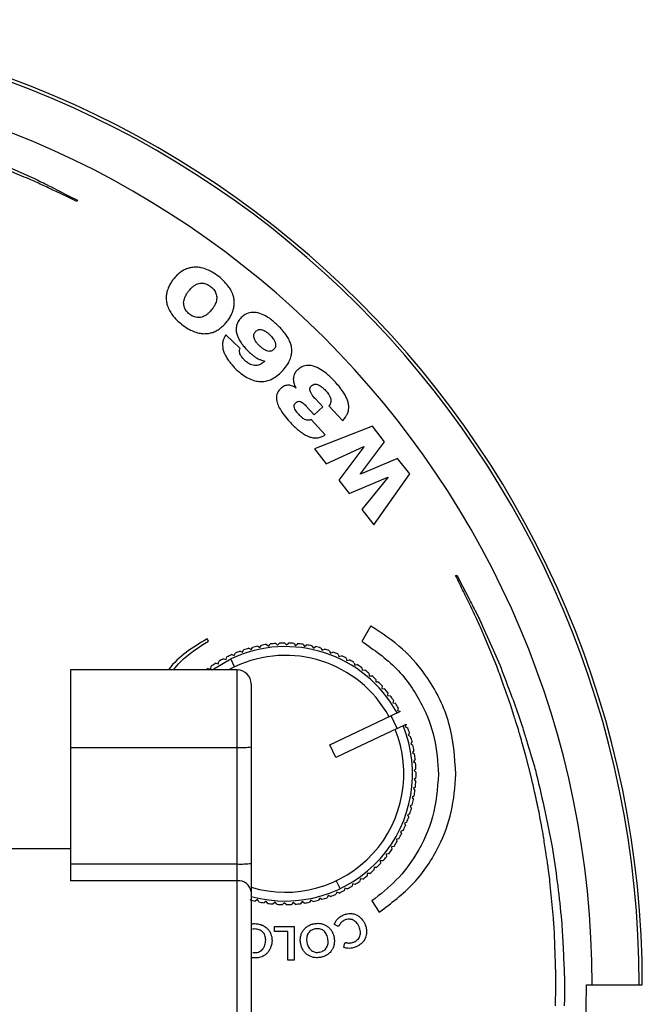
# Model space of a CAD drawing. Header units: millimetres. Extents: x 26 to 136, y 81 to 343.
# Tile 6 of 6: x 101 to 136, y 287 to 343. Entities that reach past the tile are written whole.
import ezdxf

# ---------------------------------------------------------------- set-up
doc = ezdxf.new("R2010")
doc.units = ezdxf.units.MM

msp = doc.modelspace()

# ---------------------------------------------------------------- linework, layer by layer
at = {"color": 7, "linetype": 'Continuous', "lineweight": 25}
for p, q in [((103.833, 332.564), (103.8, 332.497)), ((113.104, 324.122), (112.297, 324.901)), ((116.291, 321.872), (116.285, 321.866)), ((117.827, 320.791), (117.401, 321.247)), ((116.862, 320.849), (117.339, 320.337)), ((117.339, 320.337), (117.827, 320.791)), ((118.177, 320.849), (118.955, 320.014)), ((117.96, 319.203), (117.155, 320.067)), ((120.654, 319.689), (117.343, 318.405)), ((121.348, 318.8), (120.654, 319.689)), ((119.97, 316.968), (121.348, 318.8)), ((117.343, 318.405), (118.023, 317.536)), ((118.023, 317.536), (120.161, 318.525)), ((120.167, 318.517), (118.74, 316.617)), ((120.161, 318.525), (120.167, 318.517)), ((122.086, 317.855), (119.976, 316.961)), ((122.78, 316.967), (122.086, 317.855)), ((118.74, 316.617), (119.337, 315.853)), ((119.337, 315.853), (121.526, 316.778)), ((119.976, 316.961), (119.97, 316.968)), ((121.532, 316.77), (120.055, 314.935)), ((120.734, 314.065), (122.78, 316.967)), ((121.526, 316.778), (121.532, 316.77)), ((120.055, 314.935), (120.734, 314.065)), ((125.399, 311.173), (125.466, 311.206)), ((120.557, 308.303), (120.051, 307.428)), ((120.572, 308.294), (120.557, 308.303)), ((111.299, 307.432), (111.222, 307.565)), ((113.607, 307.03), (113.735, 306.957)), ((113.735, 306.957), (113.808, 307.085)), ((114.111, 307.158), (114.234, 307.076)), ((114.234, 307.076), (114.315, 307.199)), ((114.622, 307.25), (114.739, 307.16)), ((114.739, 307.16), (114.829, 307.277)), ((115.139, 307.307), (115.25, 307.209)), ((115.25, 307.209), (115.348, 307.32)), ((115.659, 307.327), (115.762, 307.222)), ((115.762, 307.222), (115.868, 307.325)), ((116.179, 307.312), (116.274, 307.199)), ((116.274, 307.199), (116.387, 307.295)), ((116.696, 307.26), (116.784, 307.141)), ((116.784, 307.141), (116.903, 307.229)), ((117.208, 307.172), (117.288, 307.047)), ((117.288, 307.047), (117.412, 307.126)), ((117.714, 307.048), (117.784, 306.918)), ((117.784, 306.918), (117.914, 306.989)), ((111.508, 305.798), (112.576, 306.424)), ((112.165, 306.44), (112.306, 306.395)), ((112.306, 306.395), (112.351, 306.536)), ((112.791, 305.972), (112.576, 306.424)), ((112.632, 306.67), (112.769, 306.615)), ((112.769, 306.615), (112.823, 306.753)), ((113.113, 306.867), (113.246, 306.803)), ((113.246, 306.803), (113.31, 306.936)), ((118.209, 306.89), (118.27, 306.755)), ((118.27, 306.755), (118.404, 306.816)), ((118.692, 306.697), (118.743, 306.559)), ((118.743, 306.559), (118.882, 306.61)), ((119.16, 306.471), (119.202, 306.33)), ((111.286, 305.885), (111.432, 305.86)), ((111.432, 305.86), (111.456, 306.006)), ((111.716, 306.178), (111.86, 306.143)), ((111.86, 306.143), (111.894, 306.287)), ((112.791, 305.972), (112.45, 305.798)), ((119.202, 306.33), (119.344, 306.371)), ((119.612, 306.213), (119.644, 306.069)), ((119.644, 306.069), (119.788, 306.101)), ((120.044, 305.924), (120.066, 305.778)), ((112.944, 305.798), (103.444, 305.798)), ((103.444, 305.798), (103.444, 293.774)), ((112.944, 269.916), (112.944, 305.798)), ((120.066, 305.778), (120.212, 305.8)), ((120.455, 305.606), (120.467, 305.459)), ((120.467, 305.459), (120.614, 305.47)), ((113.744, 304.998), (113.744, 270.716)), ((120.843, 305.26), (120.845, 305.112)), ((120.845, 305.112), (120.992, 305.113)), ((121.206, 304.887), (121.197, 304.74)), ((121.197, 304.74), (121.345, 304.731)), ((121.542, 304.491), (121.523, 304.344)), ((121.523, 304.344), (121.669, 304.325)), ((121.85, 304.071), (121.82, 303.927)), ((121.82, 303.927), (121.965, 303.897)), ((122.127, 303.632), (122.088, 303.489)), ((128.735, 303.153), (128.518, 303.829)), ((118.229, 301.528), (121.74, 303.199)), ((122.238, 303.436), (121.726, 303.192)), ((122.069, 302.47), (121.726, 303.192)), ((121.74, 303.199), (121.74, 303.199)), ((122.088, 303.489), (122.23, 303.45)), ((122.238, 303.436), (122.23, 303.45)), ((122.069, 302.47), (118.573, 300.806)), ((122.07, 302.47), (122.582, 302.713)), ((122.587, 302.699), (122.528, 302.564)), ((122.528, 302.564), (122.664, 302.505)), ((122.587, 302.699), (122.582, 302.713)), ((122.767, 302.212), (122.699, 302.081)), ((122.699, 302.081), (122.83, 302.012)), ((103.444, 301.376), (112.944, 301.376)), ((118.573, 300.806), (118.229, 301.528)), ((122.913, 301.712), (122.836, 301.586)), ((122.836, 301.586), (122.961, 301.509)), ((129.402, 300.905), (129.213, 301.57)), ((123.023, 301.204), (122.937, 301.084)), ((122.937, 301.084), (123.058, 300.998)), ((129.724, 299.656), (129.402, 300.905)), ((123.098, 300.69), (123.004, 300.576)), ((123.004, 300.576), (123.118, 300.482)), ((123.139, 299.651), (123.03, 299.551)), ((123.137, 300.171), (123.035, 300.064)), ((123.035, 300.064), (123.142, 299.962)), ((123.105, 299.132), (122.989, 299.04)), ((123.03, 299.551), (123.13, 299.442)), ((123.035, 298.617), (122.913, 298.533)), ((122.913, 298.533), (122.997, 298.412)), ((122.989, 299.04), (123.081, 298.925)), ((122.929, 298.108), (122.802, 298.033)), ((122.802, 298.033), (122.877, 297.906)), ((122.788, 297.607), (122.656, 297.541)), ((122.656, 297.541), (122.722, 297.409)), ((122.612, 297.118), (122.476, 297.061)), ((122.476, 297.061), (122.532, 296.925)), ((122.403, 296.642), (122.263, 296.595)), ((122.263, 296.595), (122.31, 296.455)), ((121.887, 295.739), (121.742, 295.713)), ((122.161, 296.182), (122.018, 296.145)), ((122.018, 296.145), (122.055, 296.002)), ((103.444, 295.607), (96.734, 295.607)), ((121.584, 295.317), (121.437, 295.301)), ((121.437, 295.301), (121.453, 295.154)), ((121.742, 295.713), (121.769, 295.567)), ((103.444, 294.739), (112.944, 294.739)), ((121.251, 294.918), (121.104, 294.911)), ((121.104, 294.911), (121.11, 294.764)), ((130.636, 294.825), (130.636, 294.83)), ((120.36, 294.206), (120.345, 294.059)), ((120.507, 294.192), (120.36, 294.206)), ((120.744, 294.546), (120.74, 294.398)), ((120.892, 294.542), (120.744, 294.546)), ((130.767, 293.85), (130.679, 294.513)), ((112.944, 293.774), (103.444, 293.774)), ((118.593, 293.783), (118.808, 293.331)), ((119.525, 293.612), (119.49, 293.468)), ((119.669, 293.577), (119.525, 293.612)), ((119.953, 293.895), (119.928, 293.749)), ((120.098, 293.87), (119.953, 293.895)), ((130.776, 293.743), (130.767, 293.85)), ((130.975, 291.65), (130.776, 293.743)), ((118.139, 292.952), (118.075, 292.819)), ((118.272, 292.888), (118.139, 292.952)), ((118.616, 293.14), (118.561, 293.002)), ((118.753, 293.085), (118.616, 293.14)), ((119.079, 293.36), (119.034, 293.219)), ((119.219, 293.315), (119.079, 293.36)), ((114.097, 292.708), (113.972, 292.629)), ((114.176, 292.583), (114.097, 292.708)), ((114.601, 292.614), (114.482, 292.527)), ((114.689, 292.495), (114.601, 292.614)), ((115.11, 292.556), (114.998, 292.46)), ((115.206, 292.443), (115.11, 292.556)), ((115.622, 292.533), (115.517, 292.43)), ((115.726, 292.428), (115.622, 292.533)), ((116.135, 292.546), (116.037, 292.436)), ((116.245, 292.448), (116.135, 292.546)), ((116.645, 292.595), (116.555, 292.478)), ((116.762, 292.505), (116.645, 292.595)), ((117.151, 292.679), (117.069, 292.556)), ((117.274, 292.597), (117.151, 292.679)), ((117.65, 292.798), (117.577, 292.67)), ((117.778, 292.725), (117.65, 292.798)), ((120.625, 292.639), (121.037, 291.991)), ((118.671, 291.204), (118.483, 291.289)), ((115.066, 291.178), (116.188, 291.178)), ((115.066, 290.884), (115.066, 291.178)), ((115.832, 290.884), (115.066, 290.884)), ((115.832, 289.266), (115.832, 290.884)), ((116.188, 291.178), (116.188, 289.266)), ((119.023, 289.989), (119.068, 290.188)), ((116.188, 289.266), (115.832, 289.266)), ((131.096, 286.665), (131.118, 287.714)), ((132.862, 287.857), (136.044, 287.857))]:
    msp.add_line(p, q, dxfattribs=at)
at = {"color": 7, "linetype": 'Continuous', "lineweight": 25, "flags": 128}
for points in [[(99.283, 334.728), (100.443, 334.22), (101.246, 333.869)], [(103.8, 332.497), (103.224, 332.771), (102.614, 333.061)], [(102.661, 333.161), (103.405, 332.782), (103.833, 332.564)], [(125.466, 311.206), (125.795, 310.566), (126.143, 309.887)], [(127.743, 306.013), (127.194, 307.325), (126.815, 308.234)], [(126.94, 308.293), (127.456, 307.122), (127.915, 306.081)]]:
    msp.add_lwpolyline(points, dxfattribs=at)
at = {"color": 7, "linetype": 'Continuous', "lineweight": 25}
for centre, radius, start, end in [((81.044, 287.857), 55, 0, 180), ((81.044, 287.857), 54.821, 0, 180), ((81.044, 287.857), 52.139, 0, 180), ((115.692, 299.878), 7.25, 28.6131, 115.4545), ((115.692, 299.878), 7.45, 106.258, 108.6511), ((115.692, 299.878), 7.45, 102.258, 104.6511), ((115.692, 299.878), 7.45, 98.258, 100.6511), ((115.692, 299.878), 7.45, 94.258, 96.6511), ((115.692, 299.878), 7.45, 90.258, 92.6511), ((115.692, 299.878), 7.45, 86.258, 88.6511), ((115.692, 299.878), 7.45, 82.258, 84.6511), ((115.692, 299.878), 7.45, 78.258, 80.6511), ((115.692, 299.878), 7.45, 74.258, 76.6511), ((115.692, 299.878), 7.45, 70.258, 72.6511), ((115.692, 299.878), 7.45, 118.258, 120.6511), ((115.692, 299.878), 7.45, 114.258, 116.6511), ((115.692, 299.878), 6.75, 28.8518, 115.4545), ((115.692, 299.878), 7.45, 110.258, 112.6511), ((115.692, 299.878), 7.45, 66.258, 68.6511), ((115.692, 299.878), 7.45, 62.258, 64.6511), ((115.692, 299.878), 7.45, 126.258, 127.3747), ((115.692, 299.878), 7.45, 122.258, 124.6511), ((115.692, 299.878), 7.45, 58.258, 60.6511), ((115.692, 299.878), 7.45, 54.258, 56.6511), ((112.944, 304.998), 0.8, 360, 90), ((115.692, 299.878), 7.45, 50.258, 52.6511), ((115.692, 299.878), 7.45, 46.258, 48.6511), ((115.692, 299.878), 7.45, 42.258, 44.6511), ((115.692, 299.878), 7.45, 38.258, 40.6511), ((115.692, 299.878), 7.45, 34.258, 36.6511), ((115.692, 299.878), 7.45, 30.258, 32.6511), ((115.692, 299.878), 7.25, 254.4118, 22.2876), ((115.692, 299.878), 7.45, 18.258, 20.6511), ((115.692, 299.878), 6.75, 253.2242, 22.0572), ((115.692, 299.878), 7.45, 14.258, 16.6511), ((113.144, 306.345), 4.973, 267.699, 276.9332), ((115.692, 299.878), 7.45, 10.258, 12.6511), ((115.692, 299.878), 7.45, 6.258, 8.6511), ((115.692, 299.878), 7.45, 2.258, 4.6511), ((115.692, 299.878), 7.45, 358.258, 0.6511), ((115.692, 299.878), 7.45, 354.258, 356.6511), ((115.692, 299.878), 7.45, 350.258, 352.6511), ((115.692, 299.878), 7.45, 346.258, 348.6511), ((115.692, 299.878), 7.45, 338.258, 340.6511), ((115.692, 299.878), 7.45, 342.258, 344.6511), ((115.692, 299.878), 7.45, 334.258, 336.6511), ((115.692, 299.878), 7.45, 330.258, 332.6511), ((115.692, 299.878), 7.45, 326.258, 328.6511), ((115.692, 299.878), 7.45, 322.258, 324.6511), ((113.144, 299.708), 4.973, 267.699, 276.9332), ((115.692, 299.878), 7.45, 314.258, 316.6511), ((115.692, 299.878), 7.45, 318.258, 320.6511), ((115.692, 299.878), 7.45, 306.258, 308.6511), ((115.692, 299.878), 7.45, 310.258, 312.6511), ((113.027, 293.054), 0.725, 8.6675, 96.6073), ((115.692, 299.878), 7.45, 302.258, 304.6511), ((115.692, 299.878), 7.45, 290.258, 292.6511), ((115.692, 299.878), 7.45, 294.258, 296.6511), ((115.692, 299.878), 7.45, 298.258, 300.6511), ((115.692, 299.878), 7.45, 254.258, 256.6511), ((115.692, 299.878), 7.45, 258.258, 260.6511), ((115.692, 299.878), 7.45, 262.258, 264.6511), ((115.692, 299.878), 7.45, 266.258, 268.6511), ((115.692, 299.878), 7.45, 270.258, 272.6511), ((115.692, 299.878), 7.45, 274.258, 276.6511), ((115.692, 299.878), 7.45, 278.258, 280.6511), ((115.692, 299.878), 7.45, 282.258, 284.6511), ((115.692, 299.878), 7.45, 286.258, 288.6511), ((81.044, 287.857), 51.818, 180, 0)]:
    msp.add_arc(centre, radius, start, end, dxfattribs=at)
for points, knots in [([(101.184, 333.729), (100.836, 333.872), (100.178, 334.143), (99.52, 334.413), (99.21, 334.541)], [0, 0, 0, 0, 0.529125, 1, 1, 1, 1]), ([(102.614, 333.061), (102.37, 333.179), (101.896, 333.408), (101.417, 333.624), (101.184, 333.729)], [0, 0, 0, 0, 0.515048, 1, 1, 1, 1]), ([(101.246, 333.869), (101.532, 333.729), (102.006, 333.497), (102.475, 333.256), (102.661, 333.161)], [0, 0, 0, 0, 0.605428, 1, 1, 1, 1]), ([(109.673, 328.436), (109.598, 328.374), (109.465, 328.263), (109.355, 328.128), (109.306, 328.068)], [0, 0, 0, 0, 0.556399, 1, 1, 1, 1]), ([(110.121, 328.678), (110.032, 328.642), (109.873, 328.579), (109.734, 328.479), (109.673, 328.436)], [0, 0, 0, 0, 0.5596503, 1, 1, 1, 1]), ([(110.643, 328.75), (110.542, 328.749), (110.364, 328.749), (110.194, 328.699), (110.121, 328.678)], [0, 0, 0, 0, 0.56987, 1, 1, 1, 1]), ([(111.236, 328.61), (111.124, 328.652), (110.932, 328.723), (110.728, 328.742), (110.643, 328.75)], [0, 0, 0, 0, 0.583415, 1, 1, 1, 1]), ([(111.893, 328.215), (111.771, 328.306), (111.564, 328.459), (111.331, 328.566), (111.236, 328.61)], [0, 0, 0, 0, 0.591222, 1, 1, 1, 1]), ([(109.306, 328.068), (109.246, 327.988), (109.141, 327.845), (109.065, 327.685), (109.032, 327.615)], [0, 0, 0, 0, 0.563825, 1, 1, 1, 1]), ([(110.471, 327.684), (110.522, 327.718), (110.61, 327.777), (110.71, 327.808), (110.751, 327.821)], [0, 0, 0, 0, 0.5899067, 1, 1, 1, 1]), ([(110.751, 327.821), (110.801, 327.831), (110.887, 327.848), (110.974, 327.839), (111.012, 327.836)], [0, 0, 0, 0, 0.573503, 1, 1, 1, 1]), ([(111.012, 327.836), (111.057, 327.827), (111.137, 327.811), (111.211, 327.778), (111.243, 327.764)], [0, 0, 0, 0, 0.562168, 1, 1, 1, 1]), ([(111.243, 327.764), (111.283, 327.743), (111.352, 327.706), (111.414, 327.658), (111.441, 327.638)], [0, 0, 0, 0, 0.565999, 1, 1, 1, 1]), ([(112.434, 327.674), (112.348, 327.778), (112.185, 327.977), (111.987, 328.139), (111.893, 328.215)], [0, 0, 0, 0, 0.52818, 1, 1, 1, 1]), ([(109.032, 327.615), (108.996, 327.524), (108.933, 327.363), (108.91, 327.191), (108.9, 327.115)], [0, 0, 0, 0, 0.560802, 1, 1, 1, 1]), ([(109.959, 327.028), (109.99, 327.095), (110.05, 327.222), (110.135, 327.335), (110.175, 327.389)], [0, 0, 0, 0, 0.522382, 1, 1, 1, 1]), ([(110.175, 327.389), (110.228, 327.453), (110.317, 327.562), (110.427, 327.649), (110.471, 327.684)], [0, 0, 0, 0, 0.5978262, 1, 1, 1, 1]), ([(111.441, 327.638), (111.475, 327.61), (111.536, 327.56), (111.587, 327.5), (111.609, 327.473)], [0, 0, 0, 0, 0.5526208, 1, 1, 1, 1]), ([(111.609, 327.473), (111.636, 327.437), (111.685, 327.37), (111.717, 327.294), (111.731, 327.26)], [0, 0, 0, 0, 0.555129, 1, 1, 1, 1]), ([(111.731, 327.26), (111.746, 327.214), (111.773, 327.13), (111.776, 327.041), (111.777, 327.001)], [0, 0, 0, 0, 0.545778, 1, 1, 1, 1]), ([(112.714, 327.132), (112.676, 327.235), (112.605, 327.428), (112.489, 327.596), (112.434, 327.674)], [0, 0, 0, 0, 0.535532, 1, 1, 1, 1]), ([(108.9, 327.115), (108.897, 327.017), (108.89, 326.838), (108.933, 326.664), (108.953, 326.586)], [0, 0, 0, 0, 0.549929, 1, 1, 1, 1]), ([(108.953, 326.586), (108.99, 326.483), (109.059, 326.289), (109.176, 326.121), (109.23, 326.042)], [0, 0, 0, 0, 0.536185, 1, 1, 1, 1]), ([(109.889, 326.717), (109.894, 326.774), (109.904, 326.881), (109.941, 326.981), (109.959, 327.028)], [0, 0, 0, 0, 0.530384, 1, 1, 1, 1]), ([(109.933, 326.455), (109.918, 326.501), (109.891, 326.587), (109.89, 326.676), (109.889, 326.717)], [0, 0, 0, 0, 0.544569, 1, 1, 1, 1]), ([(111.713, 326.697), (111.683, 326.632), (111.626, 326.509), (111.545, 326.401), (111.506, 326.349)], [0, 0, 0, 0, 0.524308, 1, 1, 1, 1]), ([(111.777, 327.001), (111.773, 326.946), (111.765, 326.841), (111.73, 326.743), (111.713, 326.697)], [0, 0, 0, 0, 0.532336, 1, 1, 1, 1]), ([(112.643, 326.115), (112.678, 326.204), (112.74, 326.364), (112.761, 326.533), (112.77, 326.608)], [0, 0, 0, 0, 0.559605, 1, 1, 1, 1]), ([(112.77, 326.608), (112.772, 326.705), (112.777, 326.883), (112.733, 327.055), (112.714, 327.132)], [0, 0, 0, 0, 0.548995, 1, 1, 1, 1]), ([(109.23, 326.042), (109.316, 325.937), (109.478, 325.738), (109.677, 325.576), (109.771, 325.5)], [0, 0, 0, 0, 0.5283537, 1, 1, 1, 1]), ([(110.055, 326.242), (110.027, 326.279), (109.978, 326.345), (109.947, 326.421), (109.933, 326.455)], [0, 0, 0, 0, 0.555383, 1, 1, 1, 1]), ([(110.222, 326.077), (110.189, 326.105), (110.128, 326.155), (110.077, 326.215), (110.055, 326.242)], [0, 0, 0, 0, 0.552728, 1, 1, 1, 1]), ([(110.422, 325.954), (110.383, 325.974), (110.312, 326.01), (110.249, 326.057), (110.222, 326.077)], [0, 0, 0, 0, 0.566815, 1, 1, 1, 1]), ([(111.209, 326.052), (111.156, 326.016), (111.067, 325.956), (110.966, 325.923), (110.924, 325.909)], [0, 0, 0, 0, 0.589008, 1, 1, 1, 1]), ([(111.506, 326.349), (111.453, 326.284), (111.363, 326.175), (111.253, 326.087), (111.209, 326.052)], [0, 0, 0, 0, 0.5968486, 1, 1, 1, 1]), ([(112.376, 325.67), (112.434, 325.749), (112.537, 325.889), (112.611, 326.046), (112.643, 326.115)], [0, 0, 0, 0, 0.5630844, 1, 1, 1, 1]), ([(113.73, 326.171), (113.615, 326.143), (113.405, 326.091), (113.246, 325.946), (113.175, 325.88)], [0, 0, 0, 0, 0.549114, 1, 1, 1, 1]), ([(114.43, 326.04), (114.296, 326.095), (114.07, 326.187), (113.828, 326.176), (113.73, 326.171)], [0, 0, 0, 0, 0.594718, 1, 1, 1, 1]), ([(115.249, 325.445), (115.098, 325.584), (114.847, 325.815), (114.548, 325.976), (114.43, 326.04)], [0, 0, 0, 0, 0.60436, 1, 1, 1, 1]), ([(109.771, 325.5), (109.894, 325.409), (110.101, 325.255), (110.335, 325.147), (110.43, 325.102)], [0, 0, 0, 0, 0.5916448, 1, 1, 1, 1]), ([(110.658, 325.888), (110.613, 325.895), (110.531, 325.908), (110.455, 325.94), (110.422, 325.954)], [0, 0, 0, 0, 0.563978, 1, 1, 1, 1]), ([(110.924, 325.909), (110.873, 325.898), (110.786, 325.878), (110.696, 325.885), (110.658, 325.888)], [0, 0, 0, 0, 0.574347, 1, 1, 1, 1]), ([(111.999, 325.289), (112.075, 325.353), (112.212, 325.469), (112.325, 325.608), (112.376, 325.67)], [0, 0, 0, 0, 0.553892, 1, 1, 1, 1]), ([(112.922, 325.477), (112.904, 325.4), (112.871, 325.265), (112.886, 325.126), (112.892, 325.066)], [0, 0, 0, 0, 0.563178, 1, 1, 1, 1]), ([(113.175, 325.88), (113.112, 325.809), (113.006, 325.687), (112.946, 325.538), (112.922, 325.477)], [0, 0, 0, 0, 0.589897, 1, 1, 1, 1]), ([(110.43, 325.102), (110.543, 325.06), (110.735, 324.989), (110.939, 324.971), (111.024, 324.963)], [0, 0, 0, 0, 0.583723, 1, 1, 1, 1]), ([(111.024, 324.963), (111.125, 324.964), (111.304, 324.965), (111.474, 325.017), (111.548, 325.039)], [0, 0, 0, 0, 0.569651, 1, 1, 1, 1]), ([(111.548, 325.039), (111.637, 325.075), (111.798, 325.141), (111.937, 325.244), (111.999, 325.289)], [0, 0, 0, 0, 0.557488, 1, 1, 1, 1]), ([(112.297, 324.901), (112.25, 324.829), (112.169, 324.704), (112.134, 324.559), (112.12, 324.498)], [0, 0, 0, 0, 0.579078, 1, 1, 1, 1]), ([(112.892, 325.066), (112.909, 324.988), (112.94, 324.848), (113.004, 324.719), (113.033, 324.661)], [0, 0, 0, 0, 0.549953, 1, 1, 1, 1]), ([(113.896, 324.766), (113.892, 324.802), (113.885, 324.865), (113.903, 324.925), (113.911, 324.95)], [0, 0, 0, 0, 0.578491, 1, 1, 1, 1]), ([(113.911, 324.95), (113.924, 324.98), (113.949, 325.034), (113.988, 325.077), (114.006, 325.097)], [0, 0, 0, 0, 0.552878, 1, 1, 1, 1]), ([(114.006, 325.097), (114.027, 325.117), (114.065, 325.152), (114.113, 325.173), (114.134, 325.182)], [0, 0, 0, 0, 0.555195, 1, 1, 1, 1]), ([(114.134, 325.182), (114.164, 325.191), (114.222, 325.207), (114.281, 325.2), (114.308, 325.197)], [0, 0, 0, 0, 0.531895, 1, 1, 1, 1]), ([(114.308, 325.197), (114.349, 325.187), (114.427, 325.168), (114.498, 325.128), (114.533, 325.109)], [0, 0, 0, 0, 0.5139047, 1, 1, 1, 1]), ([(114.533, 325.109), (114.583, 325.075), (114.683, 325.009), (114.769, 324.928), (114.812, 324.888)], [0, 0, 0, 0, 0.51261, 1, 1, 1, 1]), ([(115.678, 324.968), (115.605, 325.06), (115.471, 325.227), (115.318, 325.377), (115.249, 325.445)], [0, 0, 0, 0, 0.546965, 1, 1, 1, 1]), ([(115.963, 324.47), (115.92, 324.566), (115.841, 324.741), (115.729, 324.897), (115.678, 324.968)], [0, 0, 0, 0, 0.5463928, 1, 1, 1, 1]), ([(112.12, 324.498), (112.111, 324.421), (112.095, 324.283), (112.12, 324.146), (112.132, 324.086)], [0, 0, 0, 0, 0.557516, 1, 1, 1, 1]), ([(113.033, 324.661), (113.075, 324.587), (113.151, 324.453), (113.247, 324.332), (113.29, 324.278)], [0, 0, 0, 0, 0.552052, 1, 1, 1, 1]), ([(113.989, 324.541), (113.964, 324.584), (113.922, 324.654), (113.903, 324.734), (113.896, 324.766)], [0, 0, 0, 0, 0.602331, 1, 1, 1, 1]), ([(114.22, 324.269), (114.169, 324.32), (114.084, 324.404), (114.016, 324.502), (113.989, 324.541)], [0, 0, 0, 0, 0.606601, 1, 1, 1, 1]), ([(114.812, 324.888), (114.873, 324.826), (114.972, 324.725), (115.043, 324.602), (115.071, 324.554)], [0, 0, 0, 0, 0.61079, 1, 1, 1, 1]), ([(115.071, 324.554), (115.094, 324.502), (115.132, 324.414), (115.133, 324.32), (115.133, 324.283)], [0, 0, 0, 0, 0.606034, 1, 1, 1, 1]), ([(116.058, 323.945), (116.054, 324.045), (116.048, 324.225), (115.989, 324.395), (115.963, 324.47)], [0, 0, 0, 0, 0.556845, 1, 1, 1, 1]), ([(112.132, 324.086), (112.154, 324.008), (112.194, 323.867), (112.262, 323.737), (112.293, 323.679)], [0, 0, 0, 0, 0.54964, 1, 1, 1, 1]), ([(113.074, 323.914), (113.07, 323.954), (113.064, 324.026), (113.092, 324.093), (113.104, 324.122)], [0, 0, 0, 0, 0.560317, 1, 1, 1, 1]), ([(113.167, 323.688), (113.142, 323.729), (113.1, 323.801), (113.082, 323.881), (113.074, 323.914)], [0, 0, 0, 0, 0.586258, 1, 1, 1, 1]), ([(113.29, 324.278), (113.347, 324.21), (113.449, 324.089), (113.562, 323.978), (113.612, 323.929)], [0, 0, 0, 0, 0.561508, 1, 1, 1, 1]), ([(113.612, 323.929), (113.667, 323.878), (113.762, 323.788), (113.866, 323.709), (113.909, 323.675)], [0, 0, 0, 0, 0.577901, 1, 1, 1, 1]), ([(114.518, 324.034), (114.465, 324.069), (114.358, 324.138), (114.266, 324.225), (114.22, 324.269)], [0, 0, 0, 0, 0.504176, 1, 1, 1, 1]), ([(114.747, 323.956), (114.706, 323.963), (114.626, 323.977), (114.554, 324.015), (114.518, 324.034)], [0, 0, 0, 0, 0.506741, 1, 1, 1, 1]), ([(114.918, 323.99), (114.889, 323.978), (114.834, 323.955), (114.774, 323.956), (114.747, 323.956)], [0, 0, 0, 0, 0.537333, 1, 1, 1, 1]), ([(115.049, 324.091), (115.026, 324.069), (114.987, 324.03), (114.939, 324.003), (114.918, 323.99)], [0, 0, 0, 0, 0.559272, 1, 1, 1, 1]), ([(115.133, 324.283), (115.126, 324.241), (115.114, 324.17), (115.068, 324.114), (115.049, 324.091)], [0, 0, 0, 0, 0.575402, 1, 1, 1, 1]), ([(115.914, 323.391), (115.958, 323.494), (116.035, 323.672), (116.051, 323.865), (116.058, 323.945)], [0, 0, 0, 0, 0.579973, 1, 1, 1, 1]), ([(112.293, 323.679), (112.338, 323.604), (112.418, 323.468), (112.516, 323.344), (112.56, 323.289)], [0, 0, 0, 0, 0.552372, 1, 1, 1, 1]), ([(112.56, 323.289), (112.619, 323.219), (112.725, 323.094), (112.842, 322.98), (112.893, 322.929)], [0, 0, 0, 0, 0.559416, 1, 1, 1, 1]), ([(113.362, 323.456), (113.32, 323.498), (113.249, 323.57), (113.191, 323.653), (113.167, 323.688)], [0, 0, 0, 0, 0.58249, 1, 1, 1, 1]), ([(113.71, 323.207), (113.645, 323.242), (113.519, 323.311), (113.413, 323.408), (113.362, 323.456)], [0, 0, 0, 0, 0.5124081, 1, 1, 1, 1]), ([(113.909, 323.675), (113.963, 323.638), (114.059, 323.572), (114.162, 323.522), (114.207, 323.5)], [0, 0, 0, 0, 0.569722, 1, 1, 1, 1]), ([(114.284, 323.227), (114.236, 323.205), (114.15, 323.165), (114.056, 323.153), (114.015, 323.148)], [0, 0, 0, 0, 0.561027, 1, 1, 1, 1]), ([(114.207, 323.5), (114.265, 323.476), (114.368, 323.432), (114.477, 323.408), (114.526, 323.397)], [0, 0, 0, 0, 0.557097, 1, 1, 1, 1]), ([(114.526, 323.397), (114.483, 323.362), (114.406, 323.299), (114.321, 323.249), (114.284, 323.227)], [0, 0, 0, 0, 0.568654, 1, 1, 1, 1]), ([(115.485, 322.802), (115.583, 322.91), (115.749, 323.09), (115.866, 323.305), (115.914, 323.391)], [0, 0, 0, 0, 0.595055, 1, 1, 1, 1]), ([(112.893, 322.929), (113.007, 322.825), (113.204, 322.644), (113.432, 322.506), (113.528, 322.448)], [0, 0, 0, 0, 0.5791964, 1, 1, 1, 1]), ([(114.015, 323.148), (113.959, 323.149), (113.853, 323.15), (113.756, 323.189), (113.71, 323.207)], [0, 0, 0, 0, 0.531036, 1, 1, 1, 1]), ([(114.839, 322.339), (114.965, 322.404), (115.203, 322.526), (115.395, 322.714), (115.485, 322.802)], [0, 0, 0, 0, 0.52772, 1, 1, 1, 1]), ([(116.391, 322.91), (116.346, 322.863), (116.268, 322.783), (116.219, 322.683), (116.199, 322.642)], [0, 0, 0, 0, 0.5846987, 1, 1, 1, 1]), ([(116.987, 323.157), (116.866, 323.142), (116.643, 323.115), (116.47, 322.974), (116.391, 322.91)], [0, 0, 0, 0, 0.5454448, 1, 1, 1, 1]), ([(117.696, 322.93), (117.563, 323.003), (117.34, 323.126), (117.088, 323.148), (116.987, 323.157)], [0, 0, 0, 0, 0.597424, 1, 1, 1, 1]), ([(118.491, 322.257), (118.345, 322.407), (118.102, 322.658), (117.812, 322.852), (117.696, 322.93)], [0, 0, 0, 0, 0.598992, 1, 1, 1, 1]), ([(113.528, 322.448), (113.648, 322.39), (113.856, 322.287), (114.085, 322.252), (114.182, 322.237)], [0, 0, 0, 0, 0.573399, 1, 1, 1, 1]), ([(114.182, 322.237), (114.306, 322.234), (114.532, 322.228), (114.744, 322.305), (114.839, 322.339)], [0, 0, 0, 0, 0.550346, 1, 1, 1, 1]), ([(116.199, 322.642), (116.18, 322.59), (116.147, 322.499), (116.143, 322.403), (116.142, 322.362)], [0, 0, 0, 0, 0.56958, 1, 1, 1, 1]), ([(116.142, 322.362), (116.144, 322.311), (116.147, 322.221), (116.173, 322.134), (116.184, 322.097)], [0, 0, 0, 0, 0.565477, 1, 1, 1, 1]), ([(116.184, 322.097), (116.2, 322.052), (116.229, 321.973), (116.273, 321.902), (116.291, 321.872)], [0, 0, 0, 0, 0.572884, 1, 1, 1, 1]), ([(118.971, 321.668), (118.892, 321.775), (118.743, 321.981), (118.572, 322.168), (118.491, 322.257)], [0, 0, 0, 0, 0.524535, 1, 1, 1, 1]), ([(115.425, 321.845), (115.354, 321.767), (115.228, 321.63), (115.195, 321.449), (115.181, 321.371)], [0, 0, 0, 0, 0.568368, 1, 1, 1, 1]), ([(115.649, 321.984), (115.605, 321.965), (115.524, 321.929), (115.456, 321.871), (115.425, 321.845)], [0, 0, 0, 0, 0.543324, 1, 1, 1, 1]), ([(115.886, 322.023), (115.842, 322.021), (115.761, 322.019), (115.684, 321.995), (115.649, 321.984)], [0, 0, 0, 0, 0.5496484, 1, 1, 1, 1]), ([(116.108, 321.977), (116.068, 321.991), (115.996, 322.016), (115.92, 322.021), (115.886, 322.023)], [0, 0, 0, 0, 0.551529, 1, 1, 1, 1]), ([(116.285, 321.866), (116.255, 321.891), (116.201, 321.936), (116.137, 321.965), (116.108, 321.977)], [0, 0, 0, 0, 0.550135, 1, 1, 1, 1]), ([(117.09, 321.813), (117.099, 321.852), (117.115, 321.925), (117.167, 321.978), (117.191, 322.003)], [0, 0, 0, 0, 0.537438, 1, 1, 1, 1]), ([(117.155, 321.568), (117.131, 321.615), (117.092, 321.693), (117.09, 321.779), (117.09, 321.813)], [0, 0, 0, 0, 0.610147, 1, 1, 1, 1]), ([(117.401, 321.247), (117.345, 321.309), (117.254, 321.409), (117.183, 321.524), (117.155, 321.568)], [0, 0, 0, 0, 0.61493, 1, 1, 1, 1]), ([(117.191, 322.003), (117.221, 322.026), (117.273, 322.067), (117.337, 322.079), (117.365, 322.083)], [0, 0, 0, 0, 0.574749, 1, 1, 1, 1]), ([(117.365, 322.083), (117.401, 322.083), (117.469, 322.083), (117.533, 322.059), (117.562, 322.048)], [0, 0, 0, 0, 0.537918, 1, 1, 1, 1]), ([(117.562, 322.048), (117.602, 322.029), (117.676, 321.993), (117.742, 321.944), (117.773, 321.922)], [0, 0, 0, 0, 0.537683, 1, 1, 1, 1]), ([(117.773, 321.922), (117.813, 321.889), (117.886, 321.828), (117.951, 321.76), (117.981, 321.729)], [0, 0, 0, 0, 0.545876, 1, 1, 1, 1]), ([(117.981, 321.729), (118.04, 321.663), (118.136, 321.555), (118.205, 321.427), (118.232, 321.377)], [0, 0, 0, 0, 0.6075045, 1, 1, 1, 1]), ([(119.235, 321.165), (119.197, 321.258), (119.125, 321.433), (119.02, 321.592), (118.971, 321.668)], [0, 0, 0, 0, 0.5243488, 1, 1, 1, 1]), ([(115.181, 321.371), (115.185, 321.258), (115.194, 321.038), (115.291, 320.839), (115.339, 320.742)], [0, 0, 0, 0, 0.509484, 1, 1, 1, 1]), ([(116.192, 320.83), (116.196, 320.87), (116.204, 320.946), (116.255, 321.001), (116.279, 321.027)], [0, 0, 0, 0, 0.5355747, 1, 1, 1, 1]), ([(116.279, 321.027), (116.31, 321.053), (116.363, 321.097), (116.43, 321.107), (116.457, 321.111)], [0, 0, 0, 0, 0.597333, 1, 1, 1, 1]), ([(116.457, 321.111), (116.493, 321.106), (116.561, 321.097), (116.619, 321.06), (116.647, 321.042)], [0, 0, 0, 0, 0.5202056, 1, 1, 1, 1]), ([(116.647, 321.042), (116.686, 321.012), (116.763, 320.953), (116.83, 320.883), (116.862, 320.849)], [0, 0, 0, 0, 0.517143, 1, 1, 1, 1]), ([(118.289, 321.085), (118.279, 321.037), (118.259, 320.949), (118.202, 320.88), (118.177, 320.849)], [0, 0, 0, 0, 0.549928, 1, 1, 1, 1]), ([(118.232, 321.377), (118.255, 321.321), (118.294, 321.227), (118.291, 321.126), (118.289, 321.085)], [0, 0, 0, 0, 0.595535, 1, 1, 1, 1]), ([(119.307, 320.734), (119.305, 320.812), (119.302, 320.96), (119.256, 321.1), (119.235, 321.165)], [0, 0, 0, 0, 0.533585, 1, 1, 1, 1]), ([(115.339, 320.742), (115.428, 320.596), (115.603, 320.309), (115.829, 320.06), (115.941, 319.938)], [0, 0, 0, 0, 0.507484, 1, 1, 1, 1]), ([(116.273, 320.598), (116.249, 320.641), (116.207, 320.714), (116.196, 320.796), (116.192, 320.83)], [0, 0, 0, 0, 0.594098, 1, 1, 1, 1]), ([(116.471, 320.347), (116.429, 320.393), (116.357, 320.472), (116.298, 320.561), (116.273, 320.598)], [0, 0, 0, 0, 0.585405, 1, 1, 1, 1]), ([(119.206, 320.355), (119.236, 320.423), (119.289, 320.544), (119.301, 320.676), (119.307, 320.734)], [0, 0, 0, 0, 0.5580997, 1, 1, 1, 1]), ([(115.941, 319.938), (116.011, 319.864), (116.136, 319.732), (116.269, 319.61), (116.327, 319.557)], [0, 0, 0, 0, 0.564979, 1, 1, 1, 1]), ([(116.693, 320.136), (116.652, 320.171), (116.573, 320.237), (116.503, 320.312), (116.471, 320.347)], [0, 0, 0, 0, 0.533457, 1, 1, 1, 1]), ([(116.913, 320.028), (116.871, 320.041), (116.791, 320.064), (116.724, 320.113), (116.693, 320.136)], [0, 0, 0, 0, 0.536747, 1, 1, 1, 1]), ([(117.155, 320.067), (117.109, 320.048), (117.031, 320.016), (116.948, 320.025), (116.913, 320.028)], [0, 0, 0, 0, 0.588043, 1, 1, 1, 1]), ([(118.955, 320.014), (119.011, 320.074), (119.107, 320.179), (119.177, 320.303), (119.206, 320.355)], [0, 0, 0, 0, 0.576502, 1, 1, 1, 1]), ([(116.327, 319.557), (116.401, 319.494), (116.53, 319.383), (116.671, 319.289), (116.732, 319.249)], [0, 0, 0, 0, 0.571886, 1, 1, 1, 1]), ([(116.732, 319.249), (116.807, 319.204), (116.939, 319.127), (117.084, 319.079), (117.145, 319.058)], [0, 0, 0, 0, 0.574493, 1, 1, 1, 1]), ([(117.145, 319.058), (117.222, 319.04), (117.358, 319.008), (117.497, 319.022), (117.557, 319.028)], [0, 0, 0, 0, 0.564796, 1, 1, 1, 1]), ([(117.557, 319.028), (117.635, 319.047), (117.78, 319.081), (117.903, 319.165), (117.96, 319.203)], [0, 0, 0, 0, 0.5381479, 1, 1, 1, 1]), ([(126.05, 309.841), (125.912, 310.123), (125.695, 310.567), (125.478, 311.011), (125.399, 311.173)], [0, 0, 0, 0, 0.634974, 1, 1, 1, 1]), ([(126.815, 308.234), (126.665, 308.56), (126.418, 309.1), (126.154, 309.631), (126.05, 309.841)], [0, 0, 0, 0, 0.605016, 1, 1, 1, 1]), ([(126.143, 309.887), (126.285, 309.616), (126.561, 309.09), (126.816, 308.554), (126.94, 308.293)], [0, 0, 0, 0, 0.514854, 1, 1, 1, 1]), ([(125.417, 299.852), (125.347, 300.835), (125.211, 302.765), (124.004, 305.193), (122.437, 307.069), (121.196, 307.884), (120.572, 308.294)], [0, 0, 0, 0, 0.287608, 0.564809, 0.781348, 1, 1, 1, 1]), ([(111.222, 307.565), (110.405, 307.076), (109.575, 306.579), (109.03, 305.81), (109.021, 305.798)], [0, 0, 0, 0, 0.983773, 1, 1, 1, 1]), ([(109.317, 305.798), (109.443, 305.953), (109.987, 306.623), (110.729, 307.08), (111.299, 307.432)], [0, 0, 0, 0, 0.231665, 1, 1, 1, 1]), ([(120.051, 307.428), (120.745, 306.945), (122.132, 305.979), (123.478, 303.997), (124.282, 301.918), (124.374, 300.548), (124.421, 299.852)], [0, 0, 0, 0, 0.275501, 0.55142, 0.772067, 1, 1, 1, 1]), ([(128.518, 303.829), (128.373, 304.252), (128.122, 304.982), (127.855, 305.707), (127.743, 306.013)], [0, 0, 0, 0, 0.578832, 1, 1, 1, 1]), ([(127.915, 306.081), (128.108, 305.579), (128.466, 304.645), (128.812, 303.707), (128.972, 303.272)], [0, 0, 0, 0, 0.536884, 1, 1, 1, 1]), ([(128.978, 302.404), (128.929, 302.549), (128.846, 302.798), (128.768, 303.049), (128.735, 303.153)], [0, 0, 0, 0, 0.584981, 1, 1, 1, 1]), ([(128.972, 303.272), (129.068, 302.975), (129.242, 302.434), (129.406, 301.89), (129.48, 301.645)], [0, 0, 0, 0, 0.550413, 1, 1, 1, 1]), ([(129.213, 301.57), (129.168, 301.726), (129.089, 302.004), (129.011, 302.283), (128.978, 302.404)], [0, 0, 0, 0, 0.564535, 1, 1, 1, 1]), ([(129.48, 301.645), (129.528, 301.485), (129.616, 301.198), (129.704, 300.911), (129.743, 300.783)], [0, 0, 0, 0, 0.555708, 1, 1, 1, 1]), ([(129.743, 300.783), (129.795, 300.618), (129.888, 300.321), (129.961, 300.019), (129.994, 299.885)], [0, 0, 0, 0, 0.5561046, 1, 1, 1, 1]), ([(124.421, 299.852), (124.357, 299.035), (124.229, 297.43), (123.285, 295.389), (122.074, 293.77), (121.108, 293.016), (120.625, 292.639)], [0, 0, 0, 0, 0.288465, 0.567185, 0.7837, 1, 1, 1, 1]), ([(121.037, 291.991), (121.726, 292.505), (123.105, 293.537), (124.444, 295.581), (125.251, 297.721), (125.361, 299.132), (125.417, 299.852)], [0, 0, 0, 0, 0.2736425, 0.5485229, 0.7697361, 1, 1, 1, 1]), ([(130.129, 297.818), (130.052, 298.166), (129.917, 298.778), (129.782, 299.391), (129.724, 299.656)], [0, 0, 0, 0, 0.567192, 1, 1, 1, 1]), ([(129.994, 299.885), (130.345, 298.41), (131.002, 295.65), (131.298, 292.829), (131.436, 291.516)], [0, 0, 0, 0, 0.534407, 1, 1, 1, 1]), ([(130.356, 296.642), (130.312, 296.865), (130.237, 297.257), (130.161, 297.649), (130.129, 297.818)], [0, 0, 0, 0, 0.568614, 1, 1, 1, 1]), ([(130.469, 295.887), (130.45, 296.029), (130.416, 296.281), (130.374, 296.532), (130.356, 296.642)], [0, 0, 0, 0, 0.562556, 1, 1, 1, 1]), ([(130.636, 294.83), (130.604, 295.029), (130.549, 295.381), (130.494, 295.733), (130.469, 295.887)], [0, 0, 0, 0, 0.563155, 1, 1, 1, 1]), ([(130.679, 294.513), (130.671, 294.571), (130.656, 294.675), (130.642, 294.779), (130.636, 294.825)], [0, 0, 0, 0, 0.561574, 1, 1, 1, 1]), ([(118.66, 291.604), (118.714, 291.654), (118.818, 291.749), (118.945, 291.807), (119.005, 291.834)], [0, 0, 0, 0, 0.528423, 1, 1, 1, 1]), ([(119.005, 291.834), (119.076, 291.861), (119.2, 291.907), (119.331, 291.914), (119.386, 291.917)], [0, 0, 0, 0, 0.577281, 1, 1, 1, 1]), ([(119.386, 291.917), (119.453, 291.913), (119.573, 291.907), (119.684, 291.863), (119.732, 291.844)], [0, 0, 0, 0, 0.564944, 1, 1, 1, 1]), ([(119.732, 291.844), (119.791, 291.813), (119.899, 291.756), (119.984, 291.67), (120.023, 291.631)], [0, 0, 0, 0, 0.549441, 1, 1, 1, 1]), ([(113.722, 291.321), (113.796, 291.332), (113.93, 291.353), (114.064, 291.334), (114.125, 291.325)], [0, 0, 0, 0, 0.544703, 1, 1, 1, 1]), ([(114.125, 291.325), (114.201, 291.308), (114.333, 291.279), (114.451, 291.212), (114.502, 291.184)], [0, 0, 0, 0, 0.573712, 1, 1, 1, 1]), ([(116.952, 291.189), (117.017, 291.225), (117.134, 291.292), (117.266, 291.323), (117.326, 291.336)], [0, 0, 0, 0, 0.544598, 1, 1, 1, 1]), ([(117.326, 291.336), (117.404, 291.348), (117.538, 291.368), (117.672, 291.348), (117.729, 291.34)], [0, 0, 0, 0, 0.573707, 1, 1, 1, 1]), ([(117.729, 291.34), (117.797, 291.322), (117.918, 291.292), (118.023, 291.226), (118.069, 291.198)], [0, 0, 0, 0, 0.566772, 1, 1, 1, 1]), ([(118.483, 291.289), (118.506, 291.354), (118.547, 291.469), (118.625, 291.563), (118.66, 291.604)], [0, 0, 0, 0, 0.5582851, 1, 1, 1, 1]), ([(118.771, 291.251), (118.768, 291.245), (118.763, 291.235), (118.756, 291.226), (118.753, 291.222)], [0, 0, 0, 0, 0.570956, 1, 1, 1, 1]), ([(118.825, 291.346), (118.814, 291.33), (118.794, 291.299), (118.778, 291.266), (118.771, 291.251)], [0, 0, 0, 0, 0.543503, 1, 1, 1, 1]), ([(118.894, 291.424), (118.88, 291.41), (118.855, 291.386), (118.835, 291.358), (118.825, 291.346)], [0, 0, 0, 0, 0.5615, 1, 1, 1, 1]), ([(118.984, 291.489), (118.966, 291.478), (118.935, 291.458), (118.906, 291.434), (118.894, 291.424)], [0, 0, 0, 0, 0.575294, 1, 1, 1, 1]), ([(119.102, 291.548), (119.079, 291.538), (119.039, 291.52), (119, 291.498), (118.984, 291.489)], [0, 0, 0, 0, 0.5847624, 1, 1, 1, 1]), ([(119.33, 291.595), (119.287, 291.593), (119.208, 291.588), (119.135, 291.561), (119.102, 291.548)], [0, 0, 0, 0, 0.552425, 1, 1, 1, 1]), ([(119.55, 291.546), (119.51, 291.561), (119.439, 291.589), (119.363, 291.593), (119.33, 291.595)], [0, 0, 0, 0, 0.5605947, 1, 1, 1, 1]), ([(119.747, 291.399), (119.713, 291.433), (119.654, 291.491), (119.581, 291.53), (119.55, 291.546)], [0, 0, 0, 0, 0.577259, 1, 1, 1, 1]), ([(119.901, 291.153), (119.877, 291.205), (119.835, 291.293), (119.773, 291.368), (119.747, 291.399)], [0, 0, 0, 0, 0.583104, 1, 1, 1, 1]), ([(120.023, 291.631), (120.069, 291.575), (120.154, 291.472), (120.21, 291.35), (120.236, 291.295)], [0, 0, 0, 0, 0.5458693, 1, 1, 1, 1]), ([(120.236, 291.295), (120.263, 291.222), (120.31, 291.096), (120.32, 290.961), (120.324, 290.904)], [0, 0, 0, 0, 0.573504, 1, 1, 1, 1]), ([(131.024, 291.001), (131.015, 291.123), (130.999, 291.339), (130.983, 291.556), (130.975, 291.65)], [0, 0, 0, 0, 0.562403, 1, 1, 1, 1]), ([(131.436, 291.516), (131.464, 291.075), (131.516, 290.281), (131.548, 289.486), (131.562, 289.133)], [0, 0, 0, 0, 0.554973, 1, 1, 1, 1]), ([(114.072, 291.025), (114.022, 291.032), (113.937, 291.044), (113.851, 291.03), (113.815, 291.024)], [0, 0, 0, 0, 0.577955, 1, 1, 1, 1]), ([(114.312, 290.936), (114.271, 290.958), (114.195, 291), (114.111, 291.017), (114.072, 291.025)], [0, 0, 0, 0, 0.541482, 1, 1, 1, 1]), ([(114.477, 290.772), (114.452, 290.807), (114.406, 290.871), (114.341, 290.916), (114.312, 290.936)], [0, 0, 0, 0, 0.5543857, 1, 1, 1, 1]), ([(114.56, 290.542), (114.551, 290.589), (114.534, 290.669), (114.494, 290.741), (114.477, 290.772)], [0, 0, 0, 0, 0.574448, 1, 1, 1, 1]), ([(114.502, 291.184), (114.559, 291.143), (114.661, 291.071), (114.736, 290.972), (114.768, 290.93)], [0, 0, 0, 0, 0.566631, 1, 1, 1, 1]), ([(114.768, 290.93), (114.804, 290.871), (114.867, 290.764), (114.896, 290.643), (114.909, 290.589)], [0, 0, 0, 0, 0.553038, 1, 1, 1, 1]), ([(116.557, 290.588), (116.573, 290.656), (116.602, 290.777), (116.664, 290.884), (116.691, 290.93)], [0, 0, 0, 0, 0.566138, 1, 1, 1, 1]), ([(116.691, 290.93), (116.732, 290.985), (116.807, 291.084), (116.907, 291.156), (116.952, 291.189)], [0, 0, 0, 0, 0.552076, 1, 1, 1, 1]), ([(116.985, 290.777), (116.965, 290.738), (116.927, 290.665), (116.914, 290.584), (116.908, 290.547)], [0, 0, 0, 0, 0.543878, 1, 1, 1, 1]), ([(117.146, 290.944), (117.11, 290.918), (117.048, 290.871), (117.004, 290.806), (116.985, 290.777)], [0, 0, 0, 0, 0.563659, 1, 1, 1, 1]), ([(117.384, 291.038), (117.336, 291.026), (117.252, 291.006), (117.177, 290.963), (117.146, 290.944)], [0, 0, 0, 0, 0.577977, 1, 1, 1, 1]), ([(117.641, 291.041), (117.595, 291.047), (117.509, 291.058), (117.424, 291.044), (117.384, 291.038)], [0, 0, 0, 0, 0.541535, 1, 1, 1, 1]), ([(117.854, 290.946), (117.817, 290.97), (117.751, 291.013), (117.675, 291.032), (117.641, 291.041)], [0, 0, 0, 0, 0.554476, 1, 1, 1, 1]), ([(118.013, 290.762), (117.988, 290.802), (117.944, 290.871), (117.881, 290.924), (117.854, 290.946)], [0, 0, 0, 0, 0.574477, 1, 1, 1, 1]), ([(118.109, 290.493), (118.096, 290.547), (118.075, 290.641), (118.031, 290.726), (118.013, 290.762)], [0, 0, 0, 0, 0.581496, 1, 1, 1, 1]), ([(118.069, 291.198), (118.123, 291.155), (118.221, 291.079), (118.291, 290.977), (118.323, 290.931)], [0, 0, 0, 0, 0.553102, 1, 1, 1, 1]), ([(118.323, 290.931), (118.358, 290.867), (118.422, 290.751), (118.452, 290.621), (118.466, 290.562)], [0, 0, 0, 0, 0.548234, 1, 1, 1, 1]), ([(118.726, 291.203), (118.716, 291.2), (118.697, 291.195), (118.679, 291.201), (118.671, 291.204)], [0, 0, 0, 0, 0.549099, 1, 1, 1, 1]), ([(118.753, 291.222), (118.748, 291.218), (118.741, 291.21), (118.731, 291.205), (118.726, 291.203)], [0, 0, 0, 0, 0.552632, 1, 1, 1, 1]), ([(119.969, 290.876), (119.963, 290.928), (119.952, 291.023), (119.917, 291.112), (119.901, 291.153)], [0, 0, 0, 0, 0.539486, 1, 1, 1, 1]), ([(119.935, 290.632), (119.947, 290.675), (119.97, 290.755), (119.969, 290.839), (119.969, 290.876)], [0, 0, 0, 0, 0.545603, 1, 1, 1, 1]), ([(120.324, 290.904), (120.322, 290.833), (120.318, 290.709), (120.277, 290.592), (120.26, 290.541)], [0, 0, 0, 0, 0.5659429, 1, 1, 1, 1]), ([(131.09, 289.121), (131.079, 289.474), (131.06, 290.101), (131.035, 290.728), (131.024, 291.001)], [0, 0, 0, 0, 0.563851, 1, 1, 1, 1]), ([(114.462, 289.986), (114.484, 290.033), (114.525, 290.12), (114.544, 290.214), (114.553, 290.257)], [0, 0, 0, 0, 0.53745, 1, 1, 1, 1]), ([(114.553, 290.257), (114.561, 290.312), (114.574, 290.407), (114.564, 290.503), (114.56, 290.542)], [0, 0, 0, 0, 0.581545, 1, 1, 1, 1]), ([(114.911, 290.194), (114.894, 290.12), (114.865, 289.99), (114.801, 289.873), (114.774, 289.822)], [0, 0, 0, 0, 0.570731, 1, 1, 1, 1]), ([(114.909, 290.589), (114.919, 290.517), (114.938, 290.385), (114.919, 290.254), (114.911, 290.194)], [0, 0, 0, 0, 0.548246, 1, 1, 1, 1]), ([(116.563, 290.192), (116.552, 290.268), (116.532, 290.399), (116.55, 290.531), (116.557, 290.588)], [0, 0, 0, 0, 0.570733, 1, 1, 1, 1]), ([(116.706, 289.823), (116.671, 289.887), (116.606, 290.004), (116.576, 290.134), (116.563, 290.192)], [0, 0, 0, 0, 0.5481674, 1, 1, 1, 1]), ([(116.908, 290.547), (116.904, 290.496), (116.898, 290.4), (116.914, 290.306), (116.921, 290.262)], [0, 0, 0, 0, 0.537043, 1, 1, 1, 1]), ([(116.921, 290.262), (116.933, 290.208), (116.955, 290.114), (116.998, 290.028), (117.016, 289.993)], [0, 0, 0, 0, 0.581774, 1, 1, 1, 1]), ([(118.042, 289.976), (118.063, 290.016), (118.101, 290.089), (118.115, 290.171), (118.121, 290.207)], [0, 0, 0, 0, 0.544594, 1, 1, 1, 1]), ([(118.121, 290.207), (118.125, 290.259), (118.132, 290.355), (118.116, 290.449), (118.109, 290.493)], [0, 0, 0, 0, 0.537563, 1, 1, 1, 1]), ([(118.471, 290.166), (118.455, 290.098), (118.426, 289.977), (118.363, 289.871), (118.336, 289.824)], [0, 0, 0, 0, 0.5657541, 1, 1, 1, 1]), ([(118.466, 290.562), (118.477, 290.487), (118.496, 290.355), (118.479, 290.223), (118.471, 290.166)], [0, 0, 0, 0, 0.5706, 1, 1, 1, 1]), ([(119.068, 290.188), (119.07, 290.195), (119.073, 290.207), (119.079, 290.219), (119.082, 290.224)], [0, 0, 0, 0, 0.550035, 1, 1, 1, 1]), ([(119.082, 290.224), (119.087, 290.23), (119.098, 290.243), (119.112, 290.249), (119.12, 290.253)], [0, 0, 0, 0, 0.512478, 1, 1, 1, 1]), ([(119.12, 290.253), (119.131, 290.256), (119.153, 290.262), (119.175, 290.257), (119.186, 290.255)], [0, 0, 0, 0, 0.523959, 1, 1, 1, 1]), ([(119.186, 290.255), (119.202, 290.251), (119.233, 290.245), (119.265, 290.241), (119.28, 290.239)], [0, 0, 0, 0, 0.517507, 1, 1, 1, 1]), ([(119.28, 290.239), (119.304, 290.237), (119.348, 290.234), (119.393, 290.238), (119.414, 290.24)], [0, 0, 0, 0, 0.518599, 1, 1, 1, 1]), ([(119.414, 290.24), (119.447, 290.245), (119.51, 290.256), (119.569, 290.28), (119.598, 290.292)], [0, 0, 0, 0, 0.512362, 1, 1, 1, 1]), ([(119.598, 290.292), (119.642, 290.313), (119.719, 290.35), (119.781, 290.407), (119.808, 290.432)], [0, 0, 0, 0, 0.571868, 1, 1, 1, 1]), ([(120.053, 290.234), (119.997, 290.185), (119.894, 290.096), (119.771, 290.038), (119.714, 290.012)], [0, 0, 0, 0, 0.544722, 1, 1, 1, 1]), ([(119.808, 290.432), (119.838, 290.466), (119.89, 290.526), (119.921, 290.599), (119.935, 290.632)], [0, 0, 0, 0, 0.562346, 1, 1, 1, 1]), ([(120.26, 290.541), (120.23, 290.479), (120.176, 290.366), (120.091, 290.275), (120.053, 290.234)], [0, 0, 0, 0, 0.551955, 1, 1, 1, 1]), ([(113.838, 289.699), (113.887, 289.692), (113.973, 289.68), (114.058, 289.694), (114.095, 289.7)], [0, 0, 0, 0, 0.577515, 1, 1, 1, 1]), ([(114.095, 289.7), (114.137, 289.712), (114.213, 289.734), (114.278, 289.779), (114.306, 289.799)], [0, 0, 0, 0, 0.563426, 1, 1, 1, 1]), ([(114.525, 289.552), (114.467, 289.515), (114.362, 289.449), (114.242, 289.418), (114.188, 289.404)], [0, 0, 0, 0, 0.5520937, 1, 1, 1, 1]), ([(114.306, 289.799), (114.339, 289.829), (114.401, 289.883), (114.443, 289.954), (114.462, 289.986)], [0, 0, 0, 0, 0.544432, 1, 1, 1, 1]), ([(114.774, 289.822), (114.734, 289.764), (114.665, 289.662), (114.568, 289.585), (114.525, 289.552)], [0, 0, 0, 0, 0.56579, 1, 1, 1, 1]), ([(116.958, 289.557), (116.905, 289.6), (116.807, 289.676), (116.737, 289.778), (116.706, 289.823)], [0, 0, 0, 0, 0.552168, 1, 1, 1, 1]), ([(117.297, 289.415), (117.229, 289.433), (117.109, 289.463), (117.004, 289.529), (116.958, 289.557)], [0, 0, 0, 0, 0.567027, 1, 1, 1, 1]), ([(117.016, 289.993), (117.041, 289.953), (117.084, 289.883), (117.147, 289.83), (117.174, 289.807)], [0, 0, 0, 0, 0.574424, 1, 1, 1, 1]), ([(117.174, 289.807), (117.21, 289.783), (117.275, 289.74), (117.351, 289.721), (117.385, 289.713)], [0, 0, 0, 0, 0.5553802, 1, 1, 1, 1]), ([(117.385, 289.713), (117.431, 289.706), (117.517, 289.695), (117.602, 289.709), (117.642, 289.715)], [0, 0, 0, 0, 0.540832, 1, 1, 1, 1]), ([(117.642, 289.715), (117.69, 289.727), (117.774, 289.747), (117.849, 289.79), (117.881, 289.809)], [0, 0, 0, 0, 0.577282, 1, 1, 1, 1]), ([(118.074, 289.565), (118.01, 289.529), (117.891, 289.462), (117.759, 289.432), (117.699, 289.418)], [0, 0, 0, 0, 0.545091, 1, 1, 1, 1]), ([(117.881, 289.809), (117.916, 289.835), (117.979, 289.883), (118.023, 289.948), (118.042, 289.976)], [0, 0, 0, 0, 0.5633945, 1, 1, 1, 1]), ([(118.336, 289.824), (118.295, 289.77), (118.22, 289.67), (118.119, 289.598), (118.074, 289.565)], [0, 0, 0, 0, 0.551967, 1, 1, 1, 1]), ([(119.345, 289.929), (119.282, 289.932), (119.172, 289.938), (119.068, 289.974), (119.023, 289.989)], [0, 0, 0, 0, 0.569639, 1, 1, 1, 1]), ([(119.714, 290.012), (119.644, 289.986), (119.525, 289.94), (119.398, 289.932), (119.345, 289.929)], [0, 0, 0, 0, 0.58555, 1, 1, 1, 1]), ([(114.188, 289.404), (114.115, 289.393), (113.98, 289.373), (113.846, 289.392), (113.785, 289.4)], [0, 0, 0, 0, 0.545088, 1, 1, 1, 1]), ([(117.699, 289.418), (117.622, 289.406), (117.488, 289.386), (117.354, 289.407), (117.297, 289.415)], [0, 0, 0, 0, 0.574004, 1, 1, 1, 1]), ([(131.107, 288.632), (131.104, 288.723), (131.097, 288.886), (131.092, 289.049), (131.09, 289.121)], [0, 0, 0, 0, 0.56114, 1, 1, 1, 1]), ([(131.562, 289.133), (131.574, 288.905), (131.596, 288.492), (131.604, 288.08), (131.608, 287.895)], [0, 0, 0, 0, 0.55279, 1, 1, 1, 1]), ([(131.118, 287.714), (131.116, 287.887), (131.112, 288.192), (131.109, 288.498), (131.107, 288.632)], [0, 0, 0, 0, 0.562712, 1, 1, 1, 1]), ([(131.608, 287.895), (131.606, 287.664), (131.601, 287.251), (131.597, 286.837), (131.595, 286.654)], [0, 0, 0, 0, 0.557851, 1, 1, 1, 1])]:
    msp.add_open_spline(points, degree=3, knots=knots, dxfattribs=at)

doc.saveas('drawing.dxf')
